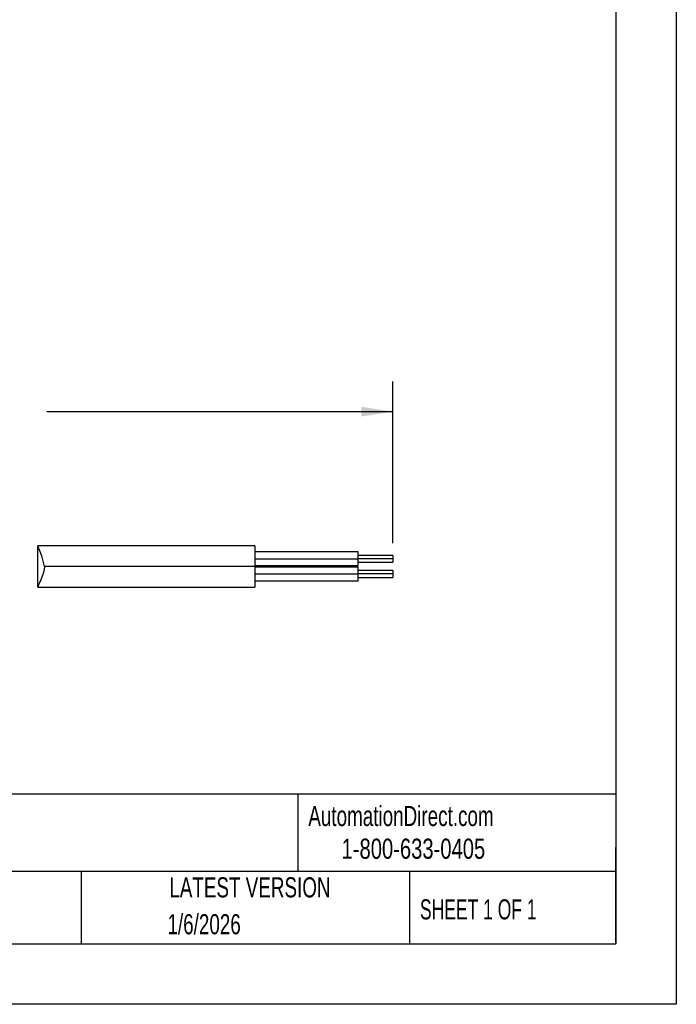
# Model space of a CAD drawing. Header units: millimetres. Extents: x 0 to 489, y 0 to 378.
# Tile 18 of 26: x 368 to 489, y 0 to 181. Entities that reach past the tile are written whole.
import ezdxf

# ---------------------------------------------------------------- set-up
doc = ezdxf.new("R2010")
doc.units = ezdxf.units.MM
doc.header["$LTSCALE"] = 1.75
doc.linetypes.add('CENTERX2', pattern=[20.32, 12.7, -2.54, 2.54, -2.54])
doc.layers.add('DIMENSIONS', color=140, linetype='Continuous', lineweight=25)
doc.layers.add('TEXT', color=140, linetype='Continuous', lineweight=25)
doc.styles.add('SLDTEXTSTYLE0', font='TXT', dxfattribs={"width": 0.7})
doc.styles.add('SLDTEXTSTYLE1', font='TXT', dxfattribs={"width": 0.65})
doc.styles.add('SLDTEXTSTYLE2', font='TXT', dxfattribs={"width": 0.75})
doc.dimstyles.new('SLDDIMSTYLE3', dxfattribs={"dimtxt": 5.55625, "dimasz": 5.7785, "dimexe": 0, "dimexo": 0.0625, "dimgap": 1.389063, "dimtad": 0, "dimtih": 1, "dimtoh": 1, "dimdec": 1, "dimrnd": 1e-09, "dimzin": 12, "dimdsep": 46, "dimtxsty": 'SLDTEXTSTYLE2', "dimsah": 1, "dimcen": 0.09, "dimadec": 0, "dimazin": 3, "dimtfac": 1, "dimtdec": 1, "dimtofl": 0, "dimtmove": 0, "dimatfit": 3, "dimfxl": 0, "dimfrac": 2, "dimtolj": 1, "dimtzin": 12, "dimarcsym": 0})

# ---------------------------------------------------------------- blocks, each defined once
blk = doc.blocks.new('_D_6')
at = {"layer": 'DIMENSIONS'}
for p, q in [((271.66, 92.36), (271.66, 114.68)), ((436.76, 84.9), (436.76, 114.68)), ((271.66, 109.12), (335.33, 109.12)), ((436.76, 109.12), (373.1, 109.12))]:
    blk.add_line(p, q, dxfattribs=at)
for points in [[(271.66, 109.12), (277.44, 108.24), (277.44, 110.01)], [(436.76, 109.12), (430.98, 110.01), (430.98, 108.24)]]:
    blk.add_solid(points, dxfattribs=at)
at = {"layer": 'DIMENSIONS', "char_height": 5.556, "attachment_point": 1, "style": 'SLDTEXTSTYLE2'}
for s, insert in [('5ft', (348.72, 116.29)), ('[1525mm]', (336.46, 107.47))]:
    blk.add_mtext(s, dxfattribs=dict(at, insert=insert))

msp = doc.modelspace()

# ---------------------------------------------------------------- linework, layer by layer
at = {"color": 7, "linetype": 'Continuous'}
for p, q in [((488.95, 377.83), (488.95, 0)), ((488.95, 0), (0, 0))]:
    msp.add_line(p, q, dxfattribs=at)
for p, q in [((411.36, 84.45), (371.4, 84.45)), ((371.4, 84.45), (371.4, 84.39)), ((371.4, 76.89), (371.4, 84.39)), ((411.36, 84.45), (411.36, 80.64)), ((430.41, 83.31), (411.36, 83.31)), ((411.36, 82.04), (430.41, 82.04)), ((430.41, 82.04), (430.41, 83.31)), ((436.76, 82.67), (430.41, 82.67)), ((430.41, 80.77), (430.41, 82.04)), ((436.76, 82.04), (430.41, 82.04)), ((436.76, 82.67), (436.76, 82.04)), ((436.76, 82.04), (436.76, 81.4)), ((411.36, 80.64), (372.63, 80.64)), ((411.36, 80.77), (430.41, 80.77)), ((411.36, 80.64), (411.36, 76.83)), ((430.41, 80.52), (411.36, 80.52)), ((430.41, 81.4), (436.76, 81.4)), ((430.41, 79.25), (430.41, 80.52)), ((436.76, 79.88), (430.41, 79.88)), ((436.76, 79.88), (436.76, 79.25)), ((411.36, 79.25), (430.41, 79.25)), ((411.36, 77.98), (430.41, 77.98)), ((430.41, 77.98), (430.41, 79.25)), ((436.76, 79.25), (430.41, 79.25)), ((430.41, 78.61), (436.76, 78.61)), ((436.76, 79.25), (436.76, 78.61)), ((371.4, 76.89), (371.4, 76.83)), ((371.4, 76.83), (411.36, 76.83))]:
    msp.add_line(p, q)
at = {"flags": 128}
msp.add_lwpolyline([(372.63, 80.64), (372.58, 79.99), (372.44, 79.31), (372.01, 78.19), (371.6, 77.36), (371.4, 76.89)], dxfattribs=at)
msp.add_arc((360.6, 78.79), 12.17, 8.7598, 27.416)
at = {"layer": 'TEXT'}
for p, q in [((477.84, 366.71), (477.84, 11.11)), ((477.84, 38.72), (11.11, 38.72)), ((419.26, 38.72), (419.26, 24.45)), ((477.84, 11.11), (477.84, 28.89)), ((477.84, 24.45), (11.11, 24.45)), ((379.42, 24.45), (379.42, 11.11)), ((439.86, 24.45), (439.86, 11.11)), ((11.11, 11.11), (477.84, 11.11))]:
    msp.add_line(p, q, dxfattribs=at)

# ---------------------------------------------------------------- texts
at = {"layer": 'TEXT', "linetype": 'CENTERX2', "lineweight": 18}
for s, insert, char_height, attachment_point, style in [('AutomationDirect.com', (421.22, 36.53), 3.7042, 1, 'SLDTEXTSTYLE0'), ('1-800-633-0405', (427.34, 30.51), 3.7042, 1, 'SLDTEXTSTYLE2'), ('LATEST VERSION', (410.47, 23.39), 3.7042, 2, 'SLDTEXTSTYLE0'), ('SHEET 1 OF 1', (441.77, 19.34), 3.7042, 1, 'SLDTEXTSTYLE1'), ('1/6/2026', (402.04, 16.6), 3.704, 2, 'SLDTEXTSTYLE0')]:
    msp.add_mtext(s, dxfattribs=dict(at, insert=insert, char_height=char_height, attachment_point=attachment_point, style=style))

# ---------------------------------------------------------------- dimensions: what is measured, and where the dimension line sits
at = {"layer": 'DIMENSIONS'}
dim = msp.add_linear_dim(base=(271.66, 109.12), p1=(436.76, 82.67), p2=(271.66, 90.14), text='5ft \\P[1525mm]', dimstyle='SLDDIMSTYLE3', dxfattribs=at)
dim.commit()
dim.dimension.update_dxf_attribs({"geometry": '_D_6', "text_midpoint": (354.21, 109.12), "dimtype": 160})

doc.saveas('drawing.dxf')
